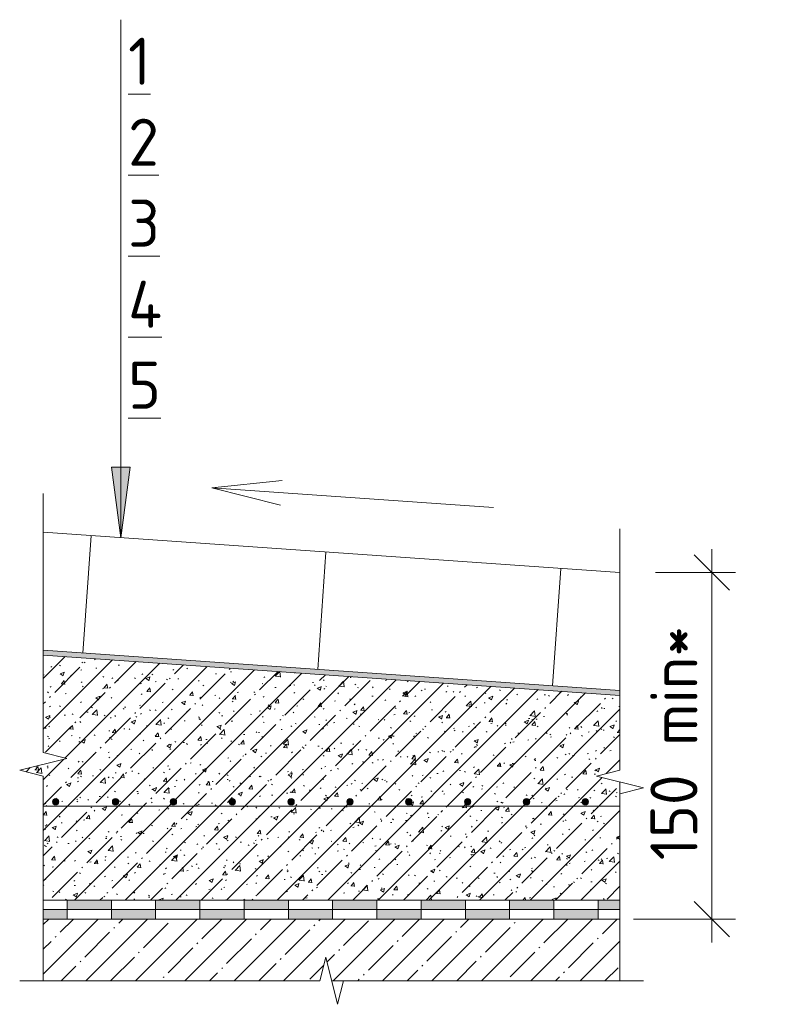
# Model space of a CAD drawing. Header units: millimetres. Extents: x -4558 to 63605, y -10605 to 130388.
# Tile 16 of 66: x 62886 to 63214, y 3356 to 3774. Entities that reach past the tile are written whole.
import ezdxf

# ---------------------------------------------------------------- set-up
doc = ezdxf.new("R2010")
doc.units = ezdxf.units.MM
for name, color, linetype, lineweight in [('A-ANNO-DIMS', 7, 'Continuous', 5), ('A-ANNO-DIMS-10', 7, 'Continuous', 5), ('A-ANNO-NOTE', 7, 'Continuous', 5), ('A-DETL', 7, 'Continuous', 25), ('A-DETL-GENF', 7, 'Continuous', 13), ('G-ANNO-TEXT', 7, 'Continuous', 5)]:
    doc.layers.add(name, color=color, linetype=linetype, lineweight=lineweight)
doc.styles.add('GOST Common_4', font='GOST_Common.ttf', dxfattribs={"height": 20})
doc.dimstyles.new('2_мм_2', dxfattribs={"dimscale": 304.8, "dimtxt": 20.1143, "dimasz": 0.049213, "dimexe": 0.032808, "dimexo": 0.049213, "dimgap": 0, "dimtad": 1, "dimdec": 0, "dimdsep": 46, "dimtxsty": 'GOST Common_4', "dimblk1": 'OBLIQUE', "dimblk2": 'OBLIQUE', "dimsah": 1, "dimcen": 0.09, "dimdle": 0.032808, "dimadec": 5, "dimazin": 2, "dimtfac": 1, "dimtdec": 4, "dimtix": 1, "dimtmove": 0, "dimatfit": 3, "dimfxl": 1, "dimtvp": 1, "dimtolj": 1, "dimtzin": 0, "dimarcsym": 2})
pattern_1 = [(0, (62099.4996, 0), (8.128, 2.032), [0.335, -5.761, 0.335, -5.761, -32.512]), (0, (62099.4996, 0), (8.128, 2.032), [-12.192, 0.335, -11.857, 0.335, -5.761, -14.224]), (0, (62099.4996, 0), (8.128, 2.032), [-30.48, 0.335, -3.729, 0.335, -9.825]), (120, (62102.5476, 1.016), (-5.8237636, 6.0230545), [0.335, -5.761, 0.335, -5.761, -32.512]), (120, (62102.5476, 1.016), (-5.8237636, 6.0230545), [-12.192, 0.335, -11.857, 0.335, -5.761, -14.224]), (120, (62102.5476, 1.016), (-5.8237636, 6.0230545), [-30.48, 0.335, -3.729, 0.335, -9.825]), (240, (62103.5636, 5.08), (-2.3042364, -8.0550545), [0.335, -5.761, 0.335, -5.761, -32.512]), (240, (62103.5636, 5.08), (-2.3042364, -8.0550545), [-12.192, 0.335, -11.857, 0.335, -5.761, -14.224]), (240, (62103.5636, 5.08), (-2.3042364, -8.0550545), [-30.48, 0.335, -3.729, 0.335, -9.825])]

# ---------------------------------------------------------------- blocks, each defined once
blk = doc.blocks.new('Линия разрыва - М 1_5-5797678-Пол_Тип 7_брусчатка_рампа')
at = {"layer": 'A-DETL-GENF', "lineweight": 5}
for p, q in [((796.43, 3565.64), (796.43, 3573.14)), ((796.43, 3463.14), (796.43, 3565.64)), ((806.43, 3460.64), (796.43, 3463.14)), ((786.43, 3455.64), (806.43, 3460.64)), ((796.43, 3453.14), (786.43, 3455.64)), ((796.43, 3366.19), (796.43, 3453.14))]:
    blk.add_line(p, q, dxfattribs=at)
blk = doc.blocks.new('Линия разрыва - М 1_5-5804029-Пол_Тип 7_брусчатка_рампа')
at = {"layer": 'A-DETL-GENF', "lineweight": 5}
for p, q in [((1041.43, 3550.64), (1041.43, 3558.14)), ((1041.43, 3550.64), (1041.43, 3455.64)), ((1041.43, 3455.64), (1031.43, 3453.14)), ((1031.43, 3453.14), (1051.43, 3448.14)), ((1051.43, 3448.14), (1041.43, 3445.64)), ((1041.43, 3445.64), (1041.43, 3366.19))]:
    blk.add_line(p, q, dxfattribs=at)
blk = doc.blocks.new('Линия разрыва - М 1_5-5780434-Пол_Тип 7_брусчатка_рампа')
at = {"layer": 'A-DETL-GENF', "lineweight": 5}
for p, q in [((916.43, 3376.19), (913.93, 3366.19)), ((921.43, 3356.19), (916.43, 3376.19)), ((793.93, 3366.19), (786.43, 3366.19)), ((913.93, 3366.19), (793.93, 3366.19)), ((923.93, 3366.19), (921.43, 3356.19)), ((1043.93, 3366.19), (923.93, 3366.19)), ((1043.93, 3366.19), (1051.43, 3366.19))]:
    blk.add_line(p, q, dxfattribs=at)
blk = doc.blocks.new('Стрелка 15гр_черная - Стрелка 15гр_ черная-5807134-Пол_Тип 7_брусчатка_рампа')
at = {"layer": 'A-ANNO-NOTE'}
blk.add_hatch(color=256, dxfattribs=at).paths.add_polyline_path([(825.49, 3584.34), (833.39, 3584.34), (829.44, 3554.34)])
for p, q in [((829.44, 3554.34), (829.44, 3774.34)), ((829.44, 3554.34), (825.49, 3584.34)), ((825.49, 3584.34), (833.39, 3584.34)), ((825.49, 3584.34), (829.44, 3554.34)), ((833.39, 3584.34), (825.49, 3584.34)), ((829.44, 3554.34), (833.39, 3584.34)), ((829.44, 3554.34), (833.39, 3584.34))]:
    blk.add_line(p, q, dxfattribs=at)
blk = doc.blocks.new('DIMBLOCK265-Пол_Тип 7_брусчатка_рампа')
at = {"layer": 'A-ANNO-DIMS-10', "lineweight": 25, "transparency": 16777216}
for p, q in [((63180.01, 3539.51), (63172.51, 3547.01)), ((63180.01, 3539.51), (63187.51, 3532.01)), ((63180.01, 3392.39), (63172.51, 3399.89)), ((63180.01, 3392.39), (63187.51, 3384.89))]:
    blk.add_line(p, q, dxfattribs=at)
at = {"layer": 'A-ANNO-DIMS-10', "transparency": 16777216}
for p, q in [((63180.01, 3382.39), (63180.01, 3549.51)), ((63156.01, 3539.51), (63190.01, 3539.51)), ((63180.01, 3539.51), (63156.01, 3539.51)), ((63146.65, 3392.39), (63190.01, 3392.39)), ((63180.01, 3392.39), (63146.65, 3392.39))]:
    blk.add_line(p, q, dxfattribs=at)
at = {"layer": 'A-ANNO-DIMS-10', "color": 0, "transparency": 16777216, "insert": (63153.88, 3417.37), "char_height": 20, "width": 116.5948, "attachment_point": 1, "rotation": 90, "line_spacing_factor": 1.022761, "style": 'GOST Common_4'}
blk.add_mtext('150 min*', dxfattribs=at)
blk = doc.blocks.new('_Oblique')
at = {"color": 0, "linetype": 'ByBlock', "lineweight": -2}
blk.add_line((-0.5, -0.5), (0.5, 0.5), dxfattribs=at)

msp = doc.modelspace()

# ---------------------------------------------------------------- hatches: boundary and pattern name
at = {"layer": 'A-DETL-GENF', "lineweight": 5}
h = msp.add_hatch(dxfattribs=at)
h.set_pattern_fill('FP_9', color=256, style=0, pattern_type=2)
h.set_pattern_definition([(45, (62099.5, 0), (-10.74944, 10.74944), [15.202, -2.534, 0.507, -2.534]), (45, (62099.5, 10.743), (-10.74944, 10.74944), []), (50, (62099.5, 0), (18.17249, -1.59005), [1.9, -20.903]), (355, (62099.5, 0), (-3.51537, 19.05791), [1.52, -16.722]), (100.451, (62101.014, -0.132), (14.65764, 17.4676), [1.615, -17.764]), (46.184, (62099.5, 5.067), (27.04027, -4.19391), [2.85, -31.354]), (96.636, (62101.753, 4.718), (23.6805, 24.6809), [2.422, -26.647]), (351.184, (62099.5, 5.067), (23.68146, 24.68113), [2.28, -25.083]), (21, (62102.034, 3.8), (15.123144, -10.20089), [1.9, -20.903]), (326, (62102.034, 3.8), (6.16484, 18.37271), [1.52, -16.722]), (71.451, (62103.294, 2.95), (21.28832, 8.17134), [1.615, -17.764]), (37.5, (62099.4996, 0), (0.308063, 8.434498), [0.478, -16.042, 0.478, -16.498, -16.785]), (37.5, (62099.4996, 0), (0.308063, 8.434498), [-33.495, 0.478, -16.308]), (7.5, (62099.5, 0), (6.665607, 9.993532), [0.478, -9.201, 0.478, -15.662, -6.397]), (7.5, (62099.5, 0), (6.665607, 9.993532), [-25.818, 0.478, -5.92]), (327.5, (62093.8496, 0), (13.525065, -0.571517), [0.478, -5.856, 0.478, -19.285, -26.223]), (327.5, (62093.8496, 0), (13.525065, -0.571517), [-26.097, 0.478, -25.746]), (317.5, (62091.316, 0), (14.7753, 2.536293), [0.478, -7.757, 0.478, -12.647, -18.622]), (317.5, (62091.316, 0), (14.7753, 2.536293), [-21.359, 0.478, -18.145])])
h.paths.add_polyline_path([(62895.926355, 3400.391924), (63140.926355, 3400.391924), (63140.926355, 3450.643287), (63130.926355, 3453.143287), (63140.926355, 3455.643287), (63140.926355, 3487.391489), (62895.926355, 3504.523558), (62895.926355, 3463.143287), (62905.926355, 3460.643287), (62885.926355, 3455.643287), (62895.926355, 3453.143287), (62895.926355, 3426.6177)])
h.paths.add_polyline_path([(63026.242846, 3440.841197), (63025.568392, 3441.021916), (63025.074657, 3441.515651), (63024.893937, 3442.190106), (63025.074657, 3442.864561), (63025.568392, 3443.358296), (63026.242846, 3443.539015), (63026.917301, 3443.358296), (63027.411036, 3442.864561), (63027.591756, 3442.190106), (63027.411036, 3441.515651), (63026.917301, 3441.021916)])
h.paths.add_polyline_path([(63051.242846, 3440.841197), (63050.568392, 3441.021916), (63050.074657, 3441.515651), (63049.893937, 3442.190106), (63050.074657, 3442.864561), (63050.568392, 3443.358296), (63051.242846, 3443.539015), (63051.917301, 3443.358296), (63052.411036, 3442.864561), (63052.591756, 3442.190106), (63052.411036, 3441.515651), (63051.917301, 3441.021916)])
h.paths.add_polyline_path([(63126.242846, 3440.841197), (63125.568392, 3441.021916), (63125.074657, 3441.515651), (63124.893937, 3442.190106), (63125.074657, 3442.864561), (63125.568392, 3443.358296), (63126.242846, 3443.539015), (63126.917301, 3443.358296), (63127.411036, 3442.864561), (63127.591756, 3442.190106), (63127.411036, 3441.515651), (63126.917301, 3441.021916)])
h.paths.add_polyline_path([(62901.242846, 3440.841197), (62900.568392, 3441.021916), (62900.074657, 3441.515651), (62899.893937, 3442.190106), (62900.074657, 3442.864561), (62900.568392, 3443.358296), (62901.242846, 3443.539015), (62901.917301, 3443.358296), (62902.411036, 3442.864561), (62902.591756, 3442.190106), (62902.411036, 3441.515651), (62901.917301, 3441.021916)])
h.paths.add_polyline_path([(62951.242846, 3440.841197), (62950.568392, 3441.021916), (62950.074657, 3441.515651), (62949.893937, 3442.190106), (62950.074657, 3442.864561), (62950.568392, 3443.358296), (62951.242846, 3443.539015), (62951.917301, 3443.358296), (62952.411036, 3442.864561), (62952.591756, 3442.190106), (62952.411036, 3441.515651), (62951.917301, 3441.021916)])
h.paths.add_polyline_path([(62976.242846, 3440.841197), (62975.568392, 3441.021916), (62975.074657, 3441.515651), (62974.893937, 3442.190106), (62975.074657, 3442.864561), (62975.568392, 3443.358296), (62976.242846, 3443.539015), (62976.917301, 3443.358296), (62977.411036, 3442.864561), (62977.591756, 3442.190106), (62977.411036, 3441.515651), (62976.917301, 3441.021916)])
h.paths.add_polyline_path([(63076.242846, 3440.841197), (63075.568392, 3441.021916), (63075.074657, 3441.515651), (63074.893937, 3442.190106), (63075.074657, 3442.864561), (63075.568392, 3443.358296), (63076.242846, 3443.539015), (63076.917301, 3443.358296), (63077.411036, 3442.864561), (63077.591756, 3442.190106), (63077.411036, 3441.515651), (63076.917301, 3441.021916)])
h.paths.add_polyline_path([(63001.242846, 3440.841197), (63000.568392, 3441.021916), (63000.074657, 3441.515651), (62999.893937, 3442.190106), (63000.074657, 3442.864561), (63000.568392, 3443.358296), (63001.242846, 3443.539015), (63001.917301, 3443.358296), (63002.411036, 3442.864561), (63002.591756, 3442.190106), (63002.411036, 3441.515651), (63001.917301, 3441.021916)])
h.paths.add_polyline_path([(63101.242846, 3440.841197), (63100.568392, 3441.021916), (63100.074657, 3441.515651), (63099.893937, 3442.190106), (63100.074657, 3442.864561), (63100.568392, 3443.358296), (63101.242846, 3443.539015), (63101.917301, 3443.358296), (63102.411036, 3442.864561), (63102.591756, 3442.190106), (63102.411036, 3441.515651), (63101.917301, 3441.021916)])
h.paths.add_polyline_path([(62926.654297, 3440.860674), (62925.979842, 3441.041394), (62925.486107, 3441.535129), (62925.305388, 3442.209583), (62925.486107, 3442.884038), (62925.979842, 3443.377773), (62926.654297, 3443.558493), (62927.348229, 3443.358296), (62927.822487, 3442.884038), (62928.000642, 3442.190106), (62927.822487, 3441.535129), (62927.256061, 3441.021916)])
h = msp.add_hatch(dxfattribs=at)
h.set_pattern_fill('FP_8', color=256, style=0, pattern_type=2)
h.set_pattern_definition(pattern_1)
h.paths.add_polyline_path([(63140.926355, 3487.396599), (63140.926355, 3489.396749), (62895.926355, 3506.528818), (62895.926355, 3504.528668), (63112.411472, 3489.390554)])
h = msp.add_hatch(dxfattribs=at)
h.set_pattern_fill('FP_8', color=256, style=0, pattern_type=2)
h.set_pattern_definition(pattern_1)
h.paths.add_polyline_path([(63140.926355, 3487.396599), (63140.926355, 3489.396749), (62895.926355, 3506.528818), (62895.926355, 3504.528668), (63112.411472, 3489.390554)])
at = {"layer": 'A-DETL-GENF'}
for points in [[(62901.242846, 3440.841197), (62901.917301, 3441.021916), (62902.411036, 3441.515651), (62902.591756, 3442.190106), (62902.411036, 3442.864561), (62901.917301, 3443.358296), (62901.242846, 3443.539015), (62900.568392, 3443.358296), (62900.074657, 3442.864561), (62899.893937, 3442.190106), (62900.074657, 3441.515651), (62900.568392, 3441.021916)], [(62926.654297, 3440.860674), (62927.328752, 3441.041394), (62927.822487, 3441.535129), (62928.003206, 3442.209583), (62927.822487, 3442.884038), (62927.328752, 3443.377773), (62926.654297, 3443.558493), (62925.979842, 3443.377773), (62925.486107, 3442.884038), (62925.305388, 3442.209583), (62925.486107, 3441.535129), (62925.979842, 3441.041394)], [(62951.242846, 3440.841197), (62951.917301, 3441.021916), (62952.411036, 3441.515651), (62952.591756, 3442.190106), (62952.411036, 3442.864561), (62951.917301, 3443.358296), (62951.242846, 3443.539015), (62950.568392, 3443.358296), (62950.074657, 3442.864561), (62949.893937, 3442.190106), (62950.074657, 3441.515651), (62950.568392, 3441.021916)], [(62976.242846, 3440.841197), (62976.917301, 3441.021916), (62977.411036, 3441.515651), (62977.591756, 3442.190106), (62977.411036, 3442.864561), (62976.917301, 3443.358296), (62976.242846, 3443.539015), (62975.568392, 3443.358296), (62975.074657, 3442.864561), (62974.893937, 3442.190106), (62975.074657, 3441.515651), (62975.568392, 3441.021916)], [(63001.242846, 3440.841197), (63001.917301, 3441.021916), (63002.411036, 3441.515651), (63002.591756, 3442.190106), (63002.411036, 3442.864561), (63001.917301, 3443.358296), (63001.242846, 3443.539015), (63000.568392, 3443.358296), (63000.074657, 3442.864561), (62999.893937, 3442.190106), (63000.074657, 3441.515651), (63000.568392, 3441.021916)], [(63026.242846, 3440.841197), (63026.917301, 3441.021916), (63027.411036, 3441.515651), (63027.591756, 3442.190106), (63027.411036, 3442.864561), (63026.917301, 3443.358296), (63026.242846, 3443.539015), (63025.568392, 3443.358296), (63025.074657, 3442.864561), (63024.893937, 3442.190106), (63025.074657, 3441.515651), (63025.568392, 3441.021916)], [(63051.242846, 3440.841197), (63051.917301, 3441.021916), (63052.411036, 3441.515651), (63052.591756, 3442.190106), (63052.411036, 3442.864561), (63051.917301, 3443.358296), (63051.242846, 3443.539015), (63050.568392, 3443.358296), (63050.074657, 3442.864561), (63049.893937, 3442.190106), (63050.074657, 3441.515651), (63050.568392, 3441.021916)], [(63076.242846, 3440.841197), (63076.917301, 3441.021916), (63077.411036, 3441.515651), (63077.591756, 3442.190106), (63077.411036, 3442.864561), (63076.917301, 3443.358296), (63076.242846, 3443.539015), (63075.568392, 3443.358296), (63075.074657, 3442.864561), (63074.893937, 3442.190106), (63075.074657, 3441.515651), (63075.568392, 3441.021916)], [(63101.242846, 3440.841197), (63101.917301, 3441.021916), (63102.411036, 3441.515651), (63102.591756, 3442.190106), (63102.411036, 3442.864561), (63101.917301, 3443.358296), (63101.242846, 3443.539015), (63100.568392, 3443.358296), (63100.074657, 3442.864561), (63099.893937, 3442.190106), (63100.074657, 3441.515651), (63100.568392, 3441.021916)], [(63126.242846, 3440.841197), (63126.917301, 3441.021916), (63127.411036, 3441.515651), (63127.591756, 3442.190106), (63127.411036, 3442.864561), (63126.917301, 3443.358296), (63126.242846, 3443.539015), (63125.568392, 3443.358296), (63125.074657, 3442.864561), (63124.893937, 3442.190106), (63125.074657, 3441.515651), (63125.568392, 3441.021916)]]:
    msp.add_hatch(color=256, dxfattribs=at).paths.add_polyline_path(points)
at = {"layer": 'A-DETL-GENF', "true_color": 0x808080}
h = msp.add_hatch(color=8, dxfattribs=at)
h.paths.add_polyline_path([(63018.866929, 3396.391924), (63037.664197, 3396.391924), (63037.664197, 3400.391924), (63018.866929, 3400.391924)])
h.paths.add_polyline_path([(62962.475123, 3396.391924), (62962.475123, 3400.391924), (62943.677855, 3400.391924), (62943.677855, 3396.391924)])
h.paths.add_polyline_path([(62981.272392, 3396.391924), (63000.06966, 3396.391924), (63000.06966, 3400.391924), (62981.272392, 3400.391924)])
h.paths.add_polyline_path([(62924.880586, 3396.391924), (62924.880586, 3400.391924), (62906.083318, 3400.391924), (62906.083318, 3396.391924)])
h.paths.add_polyline_path([(63140.926355, 3396.391924), (63140.926355, 3400.391924), (63131.65054, 3400.391924), (63131.65054, 3396.391924)])
h.paths.add_polyline_path([(63112.853271, 3396.391924), (63112.853271, 3400.391924), (63094.056003, 3400.391924), (63094.056003, 3396.391924)])
h.paths.add_polyline_path([(63056.461466, 3396.391924), (63075.258734, 3396.391924), (63075.258734, 3400.391924), (63056.461466, 3400.391924)])
h = msp.add_hatch(color=8, dxfattribs=at)
h.paths.add_polyline_path([(63018.304505, 3392.391924), (63018.866929, 3392.391924), (63018.866929, 3396.391924), (63000.06966, 3396.391924), (63000.06966, 3392.391924)])
h.paths.add_polyline_path([(63131.65054, 3392.391924), (63131.65054, 3396.391924), (63112.853271, 3396.391924), (63112.853271, 3392.391924)])
h.paths.add_polyline_path([(62906.083318, 3392.391924), (62906.083318, 3396.391924), (62895.926355, 3396.391924), (62895.926355, 3392.391924)])
h.paths.add_polyline_path([(62924.880586, 3392.391924), (62943.677855, 3392.391924), (62943.677855, 3396.391924), (62924.880586, 3396.391924)])
h.paths.add_polyline_path([(63094.056003, 3392.391924), (63094.056003, 3396.391924), (63075.258734, 3396.391924), (63075.258734, 3392.391924)])
h.paths.add_polyline_path([(62962.475123, 3392.391924), (62981.272392, 3392.391924), (62981.272392, 3396.391924), (62962.475123, 3396.391924)])
h.paths.add_polyline_path([(63056.461466, 3392.391924), (63056.461466, 3396.391924), (63037.664197, 3396.391924), (63037.664197, 3392.391924)])
at = {"layer": 'A-DETL-GENF', "lineweight": 5}
h = msp.add_hatch(dxfattribs=at)
h.set_pattern_fill('FP_7', color=256, style=0, pattern_type=2)
h.set_pattern_definition([(45, (62099.5, 0), (-10.500536, 10.500536), [14.85, -2.475, 0.495, -2.475]), (45, (62099.5, 10.494), (-10.500536, 10.500536), [])])
h.paths.add_polyline_path([(63020.926355, 3366.194808), (63140.926355, 3366.194808), (63140.926355, 3392.391924), (62895.926355, 3392.391924), (62895.926355, 3366.194808), (63013.426355, 3366.194808), (63015.926355, 3376.194808), (63018.426355, 3366.194808)])

# ---------------------------------------------------------------- linework, layer by layer
at = {"layer": 'A-DETL', "lineweight": 5}
for p, q in [((62967.575883, 3575.482108), (62997.41154, 3578.617962)), ((63087.283569, 3567.111331), (62967.575883, 3575.482108)), ((62967.575883, 3575.482108), (62996.684755, 3568.224451)), ((63140.926355, 3539.518844), (62895.926355, 3556.650913)), ((62916.277778, 3555.227803), (62912.789955, 3505.3496)), ((63016.034183, 3548.252155), (63012.54636, 3498.373953)), ((63115.790588, 3541.276508), (63112.302765, 3491.398305)), ((62895.926355, 3506.528818), (63140.926355, 3489.396749)), ((62895.926355, 3504.528668), (63140.926355, 3487.396599)), ((63140.926355, 3445.643287), (63140.926355, 3450.643287)), ((62895.926355, 3440.391924), (63140.926355, 3440.391924)), ((62895.926355, 3400.391924), (63140.926355, 3400.391924)), ((62906.083318, 3400.391924), (62906.083318, 3396.391924)), ((62924.880586, 3396.391924), (62924.880586, 3400.391924)), ((62943.677855, 3400.391924), (62943.677855, 3396.391924)), ((62962.475123, 3396.391924), (62962.475123, 3400.391924)), ((62981.272392, 3400.391924), (62981.272392, 3396.391924)), ((63000.06966, 3396.391924), (63000.06966, 3400.391924)), ((63018.866929, 3400.391924), (63018.866929, 3396.391924)), ((63037.664197, 3396.391924), (63037.664197, 3400.391924)), ((63056.461466, 3400.391924), (63056.461466, 3396.391924)), ((63075.258734, 3396.391924), (63075.258734, 3400.391924)), ((63094.056003, 3400.391924), (63094.056003, 3396.391924)), ((63112.853271, 3396.391924), (63112.853271, 3400.391924)), ((63131.65054, 3400.391924), (63131.65054, 3396.391924)), ((62906.083318, 3396.391924), (62895.926355, 3396.391924)), ((62906.083318, 3396.391924), (62924.880586, 3396.391924)), ((62906.083318, 3392.391924), (62906.083318, 3396.391924)), ((62943.677855, 3396.391924), (62924.880586, 3396.391924)), ((62924.880586, 3396.391924), (62924.880586, 3392.391924)), ((62943.677855, 3396.391924), (62962.475123, 3396.391924)), ((62943.677855, 3392.391924), (62943.677855, 3396.391924)), ((62981.272392, 3396.391924), (62962.475123, 3396.391924)), ((62962.475123, 3396.391924), (62962.475123, 3392.391924)), ((62981.272392, 3396.391924), (63000.06966, 3396.391924)), ((62981.272392, 3392.391924), (62981.272392, 3396.391924)), ((63018.866929, 3396.391924), (63000.06966, 3396.391924)), ((63000.06966, 3396.391924), (63000.06966, 3392.391924)), ((63018.866929, 3396.391924), (63037.664197, 3396.391924)), ((63018.866929, 3392.391924), (63018.866929, 3396.391924)), ((63056.461466, 3396.391924), (63037.664197, 3396.391924)), ((63037.664197, 3396.391924), (63037.664197, 3392.391924)), ((63056.461466, 3396.391924), (63075.258734, 3396.391924)), ((63056.461466, 3392.391924), (63056.461466, 3396.391924)), ((63094.056003, 3396.391924), (63075.258734, 3396.391924)), ((63075.258734, 3396.391924), (63075.258734, 3392.391924)), ((63094.056003, 3396.391924), (63112.853271, 3396.391924)), ((63094.056003, 3392.391924), (63094.056003, 3396.391924)), ((63131.65054, 3396.391924), (63112.853271, 3396.391924)), ((63112.853271, 3396.391924), (63112.853271, 3392.391924)), ((63131.65054, 3396.391924), (63140.926355, 3396.391924)), ((63131.65054, 3392.391924), (63131.65054, 3396.391924)), ((63018.426355, 3366.194808), (63023.426355, 3366.194808))]:
    msp.add_line(p, q, dxfattribs=at)
at = {"layer": 'A-DETL', "lineweight": 13}
msp.add_line((63140.926355, 3392.391924), (62895.926355, 3392.391924), dxfattribs=at)
at = {"layer": 'A-DETL', "lineweight": 5}
for centre, start, end in [((62901.242846, 3442.190106), 0, 180), ((62901.242846, 3442.190106), 180, 0), ((62926.654297, 3442.209583), 0, 180), ((62926.654297, 3442.209583), 180, 0), ((62951.242846, 3442.190106), 0, 180), ((62951.242846, 3442.190106), 180, 0), ((62976.242846, 3442.190106), 0, 180), ((62976.242846, 3442.190106), 180, 0), ((63001.242846, 3442.190106), 0, 180), ((63001.242846, 3442.190106), 180, 0), ((63026.242846, 3442.190106), 0, 180), ((63026.242846, 3442.190106), 180, 0), ((63051.242846, 3442.190106), 0, 180), ((63051.242846, 3442.190106), 180, 0), ((63076.242846, 3442.190106), 0, 180), ((63076.242846, 3442.190106), 180, 0), ((63101.242846, 3442.190106), 0, 180), ((63101.242846, 3442.190106), 180, 0), ((63126.242846, 3442.190106), 0, 180), ((63126.242846, 3442.190106), 180, 0)]:
    msp.add_arc(centre, 1.348909, start, end, dxfattribs=at)

# ---------------------------------------------------------------- block references
at = {"layer": 'A-ANNO-NOTE'}
msp.add_blockref('Стрелка 15гр_черная - Стрелка 15гр_ черная-5807134-Пол_Тип 7_брусчатка_рампа', (62099.499588, 0), dxfattribs=at)
at = {"layer": 'A-DETL-GENF'}
for name in ['Линия разрыва - М 1_5-5797678-Пол_Тип 7_брусчатка_рампа', 'Линия разрыва - М 1_5-5804029-Пол_Тип 7_брусчатка_рампа', 'Линия разрыва - М 1_5-5780434-Пол_Тип 7_брусчатка_рампа']:
    msp.add_blockref(name, (62099.499588, 0), dxfattribs=at)

# ---------------------------------------------------------------- texts
at = {"layer": 'G-ANNO-TEXT', "char_height": 20, "attachment_point": 1, "style": 'GOST Common_4'}
for s, insert, width in [('\\L\\fGOST Common|b0|i0|c204|p34|;\\L1', (62932.019175, 3766.693233), 12.0253125), ('\\L\\fGOST Common|b0|i0|c204|p34|;\\L2', (62932.019175, 3732.297399), 17.637125), ('\\L\\fGOST Common|b0|i0|c204|p34|;\\L3', (62932.019175, 3697.901566), 16.8354375), ('\\L\\fGOST Common|b0|i0|c204|p34|;\\L4', (62932.019175, 3663.505733), 20.0421875), ('\\L\\fGOST Common|b0|i0|c204|p34|;\\L5', (62932.019175, 3629.109899), 17.637125)]:
    msp.add_mtext(s, dxfattribs=dict(at, insert=insert, width=width))

# ---------------------------------------------------------------- dimensions: what is measured, and where the dimension line sits
at = {"layer": 'A-ANNO-DIMS'}
dim = msp.add_linear_dim(base=(63180.012842, 3539.512649), p1=(63131.65054, 3392.391924), p2=(63141.014949, 3539.512649), angle=90, text='150 min*', dimstyle='2_мм_2', override={"dimpost": '<>', "dimfxl": 147.418451}, dxfattribs=at)
dim.commit()
dim.dimension.update_dxf_attribs({"geometry": 'DIMBLOCK265-Пол_Тип 7_брусчатка_рампа', "text_midpoint": (63170.005267, 3465.952286)})

doc.saveas('drawing.dxf')
